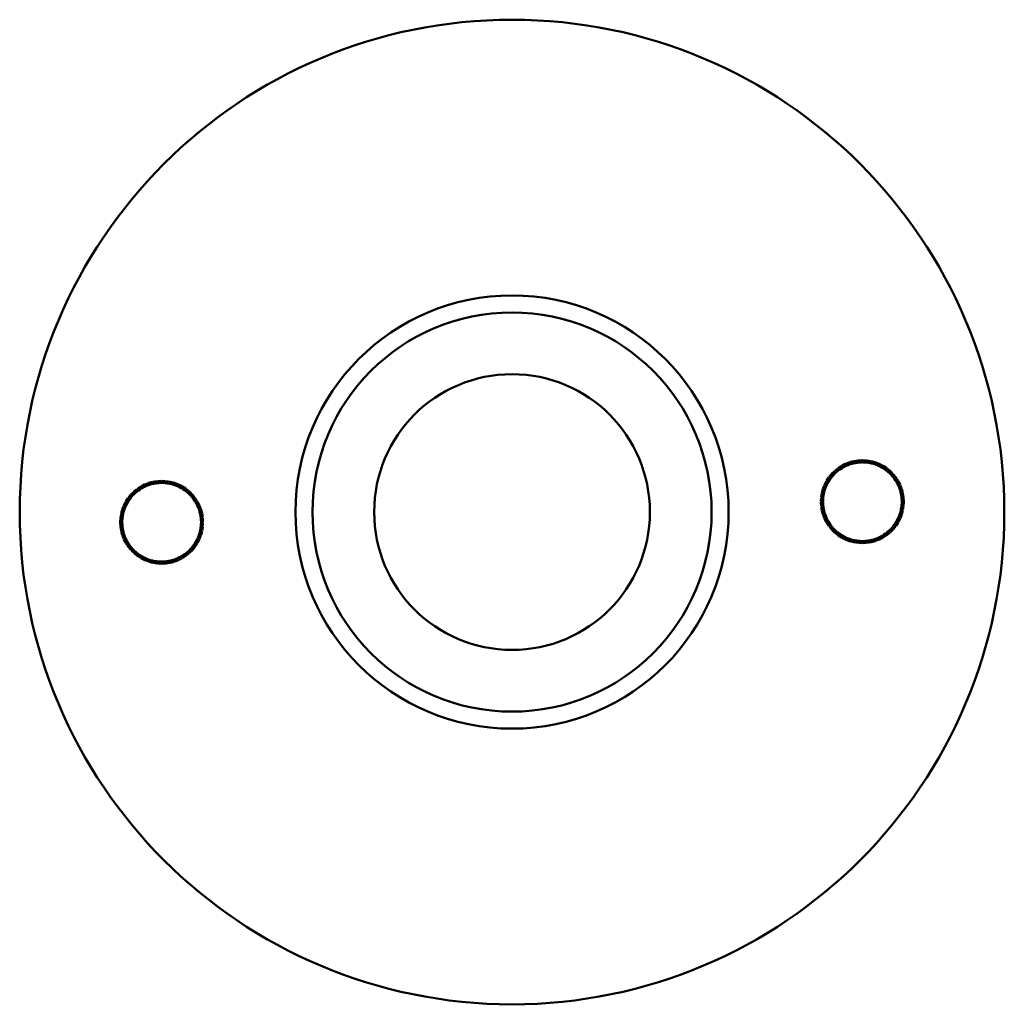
# Model space of a CAD drawing. Header units: millimetres. Extents: x 230 to 618, y 105 to 473.
# Tile 2 of 3: x 230 to 355, y 320 to 445. Entities that reach past the tile are written whole.
import ezdxf

# ---------------------------------------------------------------- set-up
doc = ezdxf.new("R2010")
doc.units = ezdxf.units.MM
doc.header["$LTSCALE"] = 2
doc.layers.add('Widoczne (ISO)', color=7, linetype='Continuous', lineweight=50)

msp = doc.modelspace()

# ---------------------------------------------------------------- linework, layer by layer
at = {"layer": 'Widoczne (ISO)'}
for p, q in [((335.86, 388.72), (336.36, 388.8)), ((336.4, 388.56), (336.36, 388.8)), ((336.41, 388.81), (336.91, 388.84)), ((336.42, 388.56), (336.41, 388.81)), ((336.92, 388.59), (336.91, 388.84)), ((336.95, 388.59), (336.96, 388.84)), ((336.96, 388.84), (337.46, 388.81)), ((337.44, 388.56), (337.46, 388.81)), ((337.47, 388.56), (337.51, 388.81)), ((337.51, 388.81), (338, 388.73)), ((333.44, 387.49), (333.83, 387.81)), ((333.79, 387.46), (333.98, 387.62)), ((333.98, 387.62), (333.83, 387.81)), ((333.87, 387.84), (334.29, 388.11)), ((334, 387.63), (333.87, 387.84)), ((334, 387.63), (334.21, 387.77)), ((334.21, 387.77), (334.42, 387.9)), ((334.42, 387.9), (334.29, 388.11)), ((334.33, 388.14), (334.77, 388.37)), ((334.44, 387.92), (334.33, 388.14)), ((334.44, 387.92), (334.67, 388.03)), ((334.67, 388.03), (334.89, 388.14)), ((334.89, 388.14), (334.77, 388.37)), ((334.82, 388.39), (335.29, 388.57)), ((334.91, 388.15), (334.82, 388.39)), ((334.91, 388.15), (335.14, 388.24)), ((335.14, 388.24), (335.38, 388.33)), ((335.38, 388.33), (335.29, 388.57)), ((335.33, 388.58), (335.82, 388.71)), ((335.4, 388.34), (335.33, 388.58)), ((335.4, 388.34), (335.64, 388.41)), ((335.64, 388.41), (335.88, 388.47)), ((335.88, 388.47), (335.82, 388.71)), ((335.9, 388.48), (335.86, 388.72)), ((335.9, 388.48), (336.15, 388.52)), ((336.15, 388.52), (336.4, 388.56)), ((336.42, 388.56), (336.67, 388.57)), ((336.67, 388.57), (336.92, 388.59)), ((336.95, 388.59), (337.2, 388.58)), ((337.2, 388.58), (337.44, 388.56)), ((337.47, 388.56), (337.72, 388.52)), ((337.72, 388.52), (337.96, 388.48)), ((337.96, 388.48), (338, 388.73)), ((337.99, 388.48), (338.05, 388.72)), ((337.99, 388.48), (338.23, 388.42)), ((338.05, 388.72), (338.53, 388.59)), ((338.23, 388.42), (338.47, 388.35)), ((338.47, 388.35), (338.53, 388.59)), ((338.49, 388.34), (338.58, 388.58)), ((338.49, 388.34), (338.73, 388.25)), ((338.58, 388.58), (339.05, 388.4)), ((338.73, 388.25), (338.96, 388.17)), ((338.96, 388.17), (339.05, 388.4)), ((338.98, 388.16), (339.09, 388.38)), ((338.98, 388.16), (339.21, 388.04)), ((339.09, 388.38), (339.54, 388.15)), ((339.21, 388.04), (339.43, 387.93)), ((339.43, 387.93), (339.54, 388.15)), ((339.45, 387.92), (339.58, 388.13)), ((339.45, 387.92), (339.66, 387.78)), ((339.58, 388.13), (340, 387.86)), ((339.66, 387.78), (339.87, 387.65)), ((339.87, 387.65), (340, 387.86)), ((339.89, 387.63), (340.05, 387.83)), ((339.89, 387.63), (340.08, 387.48)), ((340.05, 387.83), (340.44, 387.52)), ((340.28, 387.32), (340.44, 387.52)), ((332.4, 386.22), (332.67, 386.64)), ((332.61, 386.08), (332.75, 386.29)), ((332.88, 386.5), (332.67, 386.64)), ((332.7, 386.68), (333.02, 387.07)), ((332.9, 386.52), (332.7, 386.68)), ((332.75, 386.29), (332.88, 386.5)), ((332.9, 386.52), (333.05, 386.72)), ((333.21, 386.91), (333.02, 387.07)), ((333.05, 387.1), (333.4, 387.46)), ((333.23, 386.93), (333.05, 387.1)), ((333.05, 386.72), (333.21, 386.91)), ((333.23, 386.93), (333.4, 387.11)), ((333.58, 387.28), (333.4, 387.46)), ((333.4, 387.11), (333.58, 387.28)), ((333.6, 387.3), (333.44, 387.49)), ((333.6, 387.3), (333.79, 387.46)), ((340.08, 387.48), (340.28, 387.32)), ((340.3, 387.3), (340.47, 387.48)), ((340.3, 387.3), (340.47, 387.13)), ((340.47, 387.48), (340.83, 387.13)), ((340.47, 387.13), (340.65, 386.95)), ((340.65, 386.95), (340.83, 387.13)), ((340.67, 386.93), (340.86, 387.09)), ((340.67, 386.93), (340.83, 386.74)), ((340.83, 386.74), (340.98, 386.55)), ((340.86, 387.09), (341.18, 386.7)), ((340.98, 386.55), (341.18, 386.7)), ((341, 386.53), (341.21, 386.66)), ((341, 386.53), (341.13, 386.32)), ((341.13, 386.32), (341.27, 386.11)), ((341.21, 386.66), (341.48, 386.25)), ((244.48, 384.88), (244.86, 385.19)), ((245.02, 385), (244.86, 385.19)), ((244.91, 385.22), (245.32, 385.5)), ((245.04, 385.01), (244.91, 385.22)), ((245.04, 385.01), (245.25, 385.15)), ((245.25, 385.15), (245.46, 385.29)), ((245.46, 385.29), (245.32, 385.5)), ((245.37, 385.52), (245.81, 385.75)), ((245.48, 385.3), (245.37, 385.52)), ((245.48, 385.3), (245.7, 385.41)), ((245.7, 385.41), (245.93, 385.53)), ((245.93, 385.53), (245.81, 385.75)), ((245.86, 385.77), (246.32, 385.95)), ((245.95, 385.54), (245.86, 385.77)), ((245.95, 385.54), (246.18, 385.63)), ((246.18, 385.63), (246.41, 385.72)), ((246.41, 385.72), (246.32, 385.95)), ((246.37, 385.97), (246.85, 386.1)), ((246.44, 385.73), (246.37, 385.97)), ((246.44, 385.73), (246.68, 385.79)), ((246.68, 385.79), (246.92, 385.86)), ((246.92, 385.86), (246.85, 386.1)), ((246.9, 386.11), (247.4, 386.19)), ((246.94, 385.86), (246.9, 386.11)), ((246.94, 385.86), (247.19, 385.9)), ((247.19, 385.9), (247.44, 385.94)), ((247.44, 385.94), (247.4, 386.19)), ((247.45, 386.19), (247.95, 386.22)), ((247.46, 385.94), (247.45, 386.19)), ((247.46, 385.94), (247.71, 385.96)), ((247.71, 385.96), (247.96, 385.97)), ((247.96, 385.97), (247.95, 386.22)), ((247.98, 385.97), (248, 386.22)), ((247.98, 385.97), (248.23, 385.96)), ((248, 386.22), (248.5, 386.2)), ((248.23, 385.96), (248.48, 385.95)), ((248.48, 385.95), (248.5, 386.2)), ((248.51, 385.94), (248.55, 386.19)), ((248.51, 385.94), (248.75, 385.91)), ((248.55, 386.19), (249.04, 386.12)), ((248.75, 385.91), (249, 385.87)), ((249, 385.87), (249.04, 386.12)), ((249.02, 385.86), (249.09, 386.1)), ((249.02, 385.86), (249.27, 385.8)), ((249.09, 386.1), (249.57, 385.98)), ((249.27, 385.8), (249.51, 385.74)), ((249.51, 385.74), (249.57, 385.98)), ((249.53, 385.73), (249.62, 385.96)), ((249.53, 385.73), (249.76, 385.64)), ((249.62, 385.96), (250.09, 385.78)), ((249.76, 385.64), (250, 385.55)), ((250, 385.55), (250.09, 385.78)), ((250.02, 385.54), (250.13, 385.76)), ((250.02, 385.54), (250.24, 385.43)), ((250.13, 385.76), (250.58, 385.54)), ((250.24, 385.43), (250.47, 385.31)), ((250.47, 385.31), (250.58, 385.54)), ((250.49, 385.3), (250.62, 385.51)), ((250.49, 385.3), (250.7, 385.17)), ((250.62, 385.51), (251.04, 385.24)), ((250.7, 385.17), (250.91, 385.03)), ((250.91, 385.03), (251.04, 385.24)), ((250.93, 385.02), (251.08, 385.21)), ((250.93, 385.02), (251.12, 384.86)), ((251.08, 385.21), (251.47, 384.9)), ((331.81, 384.68), (331.94, 385.17)), ((332.18, 385.1), (331.94, 385.17)), ((331.95, 385.21), (332.13, 385.68)), ((332.19, 385.12), (331.95, 385.21)), ((332.12, 384.86), (332.18, 385.1)), ((332.36, 385.59), (332.13, 385.68)), ((332.15, 385.73), (332.38, 386.17)), ((332.37, 385.61), (332.15, 385.73)), ((332.19, 385.12), (332.28, 385.36)), ((332.28, 385.36), (332.36, 385.59)), ((332.37, 385.61), (332.49, 385.84)), ((332.6, 386.06), (332.38, 386.17)), ((332.61, 386.08), (332.4, 386.22)), ((332.49, 385.84), (332.6, 386.06)), ((341.27, 386.11), (341.48, 386.25)), ((341.28, 386.09), (341.51, 386.2)), ((341.28, 386.09), (341.4, 385.87)), ((341.4, 385.87), (341.51, 385.64)), ((341.51, 386.2), (341.73, 385.76)), ((341.51, 385.64), (341.73, 385.76)), ((341.52, 385.62), (341.75, 385.71)), ((341.52, 385.62), (341.61, 385.39)), ((341.61, 385.39), (341.7, 385.15)), ((341.7, 385.15), (341.93, 385.25)), ((341.71, 385.13), (341.95, 385.2)), ((341.71, 385.13), (341.77, 384.89)), ((341.75, 385.71), (341.93, 385.25)), ((341.95, 385.2), (342.08, 384.71)), ((243.44, 383.6), (243.71, 384.02)), ((243.92, 383.89), (243.71, 384.02)), ((243.74, 384.06), (244.05, 384.45)), ((243.94, 383.91), (243.74, 384.06)), ((243.79, 383.68), (243.92, 383.89)), ((243.94, 383.91), (244.09, 384.1)), ((244.25, 384.29), (244.05, 384.45)), ((244.09, 384.49), (244.44, 384.84)), ((244.26, 384.31), (244.09, 384.49)), ((244.09, 384.1), (244.25, 384.29)), ((244.26, 384.31), (244.44, 384.49)), ((244.62, 384.67), (244.44, 384.84)), ((244.44, 384.49), (244.62, 384.67)), ((244.64, 384.68), (244.48, 384.88)), ((244.64, 384.68), (244.83, 384.84)), ((244.83, 384.84), (245.02, 385)), ((251.12, 384.86), (251.32, 384.7)), ((251.32, 384.7), (251.47, 384.9)), ((251.33, 384.69), (251.51, 384.87)), ((251.33, 384.69), (251.51, 384.51)), ((251.51, 384.87), (251.87, 384.51)), ((251.51, 384.51), (251.69, 384.34)), ((251.69, 384.34), (251.87, 384.51)), ((251.71, 384.32), (251.9, 384.48)), ((251.71, 384.32), (251.86, 384.12)), ((251.86, 384.12), (252.02, 383.93)), ((251.9, 384.48), (252.22, 384.09)), ((252.02, 383.93), (252.22, 384.09)), ((252.04, 383.91), (252.24, 384.05)), ((252.04, 383.91), (252.17, 383.7)), ((252.24, 384.05), (252.52, 383.63)), ((331.69, 383.59), (331.72, 384.09)), ((331.72, 384.14), (331.8, 384.63)), ((331.97, 384.1), (331.72, 384.14)), ((331.97, 384.08), (331.72, 384.09)), ((332.05, 384.6), (331.8, 384.63)), ((332.05, 384.62), (331.81, 384.68)), ((331.94, 383.58), (331.96, 383.83)), ((331.96, 383.83), (331.97, 384.08)), ((331.97, 384.1), (332.01, 384.35)), ((332.01, 384.35), (332.05, 384.6)), ((332.05, 384.62), (332.12, 384.86)), ((341.77, 384.89), (341.84, 384.65)), ((341.84, 384.65), (342.08, 384.71)), ((341.85, 384.63), (342.09, 384.67)), ((341.85, 384.63), (341.89, 384.38)), ((341.89, 384.38), (341.93, 384.13)), ((341.93, 384.13), (342.17, 384.17)), ((341.93, 384.11), (342.18, 384.12)), ((341.93, 384.11), (341.94, 383.86)), ((341.94, 383.86), (341.96, 383.61)), ((342.09, 384.67), (342.17, 384.17)), ((342.18, 384.12), (342.21, 383.62)), ((242.85, 382.07), (242.98, 382.55)), ((243.22, 382.49), (242.98, 382.55)), ((242.99, 382.6), (243.17, 383.07)), ((243.23, 382.51), (242.99, 382.6)), ((243.4, 382.98), (243.17, 383.07)), ((243.19, 383.11), (243.42, 383.56)), ((243.41, 383), (243.19, 383.11)), ((243.23, 382.51), (243.31, 382.74)), ((243.31, 382.74), (243.4, 382.98)), ((243.41, 383), (243.53, 383.22)), ((243.64, 383.44), (243.42, 383.56)), ((243.65, 383.47), (243.44, 383.6)), ((243.53, 383.22), (243.64, 383.44)), ((243.65, 383.47), (243.79, 383.68)), ((252.17, 383.7), (252.31, 383.49)), ((252.31, 383.49), (252.52, 383.63)), ((252.32, 383.47), (252.54, 383.59)), ((252.32, 383.47), (252.44, 383.25)), ((252.44, 383.25), (252.55, 383.03)), ((252.54, 383.59), (252.77, 383.14)), ((252.55, 383.03), (252.77, 383.14)), ((252.56, 383.01), (252.79, 383.1)), ((252.56, 383.01), (252.65, 382.77)), ((252.65, 382.77), (252.74, 382.54)), ((252.74, 382.54), (252.97, 382.63)), ((252.75, 382.52), (252.99, 382.58)), ((252.75, 382.52), (252.81, 382.27)), ((252.79, 383.1), (252.97, 382.63)), ((252.99, 382.58), (253.12, 382.1)), ((331.94, 383.58), (331.69, 383.59)), ((331.94, 383.55), (331.69, 383.54)), ((331.72, 383.04), (331.69, 383.54)), ((331.97, 383.05), (331.72, 383.04)), ((331.97, 383.03), (331.73, 382.99)), ((331.81, 382.5), (331.73, 382.99)), ((332.05, 382.54), (331.81, 382.5)), ((332.06, 382.51), (331.82, 382.45)), ((331.96, 383.3), (331.94, 383.55)), ((331.97, 383.05), (331.96, 383.3)), ((332.01, 382.78), (331.97, 383.03)), ((332.05, 382.54), (332.01, 382.78)), ((332.12, 382.27), (332.06, 382.51)), ((341.85, 382.54), (341.78, 382.3)), ((341.89, 382.81), (341.85, 382.57)), ((341.85, 382.57), (342.1, 382.53)), ((341.85, 382.54), (342.09, 382.48)), ((341.93, 383.06), (341.89, 382.81)), ((341.94, 383.34), (341.93, 383.09)), ((341.93, 383.09), (342.18, 383.07)), ((341.93, 383.06), (342.18, 383.02)), ((341.96, 383.59), (341.94, 383.34)), ((341.96, 383.61), (342.21, 383.62)), ((341.96, 383.59), (342.21, 383.57)), ((342.18, 383.02), (342.1, 382.53)), ((342.21, 383.57), (342.18, 383.07)), ((242.73, 380.97), (242.76, 381.47)), ((242.76, 381.52), (242.84, 382.02)), ((243.01, 381.49), (242.76, 381.52)), ((243.01, 381.46), (242.76, 381.47)), ((243.09, 381.98), (242.84, 382.02)), ((243.09, 382), (242.85, 382.07)), ((242.99, 381.21), (243.01, 381.46)), ((243.01, 381.49), (243.05, 381.73)), ((243.05, 381.73), (243.09, 381.98)), ((243.09, 382), (243.15, 382.24)), ((243.15, 382.24), (243.22, 382.49)), ((252.81, 382.27), (252.88, 382.03)), ((252.88, 382.03), (253.12, 382.1)), ((252.88, 382.01), (253.13, 382.05)), ((252.88, 382.01), (252.92, 381.76)), ((252.92, 381.76), (252.96, 381.52)), ((252.96, 381.52), (253.21, 381.56)), ((252.97, 381.49), (253.22, 381.51)), ((252.97, 381.49), (252.98, 381.24)), ((253.13, 382.05), (253.21, 381.56)), ((253.22, 381.51), (253.24, 381.01)), ((331.95, 381.97), (331.82, 382.45)), ((332.19, 382.03), (331.95, 381.97)), ((332.2, 382.01), (331.96, 381.92)), ((332.14, 381.45), (331.96, 381.92)), ((332.19, 382.03), (332.12, 382.27)), ((332.38, 381.54), (332.14, 381.45)), ((332.39, 381.52), (332.16, 381.41)), ((332.39, 380.96), (332.16, 381.41)), ((332.29, 381.77), (332.2, 382.01)), ((332.38, 381.54), (332.29, 381.77)), ((332.5, 381.3), (332.39, 381.52)), ((332.62, 381.08), (332.5, 381.3)), ((341.41, 381.33), (341.3, 381.1)), ((341.52, 381.55), (341.41, 381.33)), ((341.52, 381.55), (341.75, 381.44)), ((341.75, 381.44), (341.52, 380.99)), ((341.62, 381.8), (341.53, 381.57)), ((341.53, 381.57), (341.77, 381.48)), ((341.71, 382.04), (341.62, 381.8)), ((341.71, 382.04), (341.95, 381.95)), ((341.78, 382.3), (341.72, 382.06)), ((341.72, 382.06), (341.96, 382)), ((341.95, 381.95), (341.77, 381.48)), ((342.09, 382.48), (341.96, 382)), ((242.98, 380.96), (242.73, 380.97)), ((242.98, 380.94), (242.73, 380.92)), ((242.76, 380.42), (242.73, 380.92)), ((243.01, 380.44), (242.76, 380.42)), ((243.01, 380.41), (242.77, 380.37)), ((242.84, 379.88), (242.77, 380.37)), ((242.98, 380.96), (242.99, 381.21)), ((243, 380.69), (242.98, 380.94)), ((243.01, 380.44), (243, 380.69)), ((243.05, 380.17), (243.01, 380.41)), ((243.09, 379.92), (243.05, 380.17)), ((252.93, 380.2), (252.89, 379.95)), ((252.97, 380.45), (252.93, 380.2)), ((252.98, 380.72), (252.97, 380.47)), ((252.97, 380.47), (253.22, 380.46)), ((252.97, 380.45), (253.21, 380.41)), ((252.98, 381.24), (252.99, 380.99)), ((252.99, 380.97), (252.98, 380.72)), ((252.99, 380.99), (253.24, 381.01)), ((252.99, 380.97), (253.24, 380.96)), ((253.21, 380.41), (253.14, 379.91)), ((253.24, 380.96), (253.22, 380.46)), ((332.62, 381.08), (332.39, 380.96)), ((332.63, 381.05), (332.42, 380.92)), ((332.69, 380.5), (332.42, 380.92)), ((332.76, 380.85), (332.63, 381.05)), ((332.9, 380.64), (332.69, 380.5)), ((332.92, 380.62), (332.72, 380.46)), ((333.04, 380.07), (332.72, 380.46)), ((332.9, 380.64), (332.76, 380.85)), ((333.07, 380.42), (332.92, 380.62)), ((333.23, 380.23), (333.04, 380.07)), ((333.23, 380.23), (333.07, 380.42)), ((333.25, 380.21), (333.07, 380.03)), ((333.43, 379.68), (333.07, 380.03)), ((333.42, 380.03), (333.25, 380.21)), ((333.6, 379.86), (333.42, 380.03)), ((340.5, 380.06), (340.32, 379.88)), ((340.67, 380.23), (340.5, 380.06)), ((340.85, 380.06), (340.5, 379.7)), ((340.67, 380.23), (340.85, 380.06)), ((340.84, 380.45), (340.69, 380.25)), ((340.69, 380.25), (340.88, 380.1)), ((341, 380.64), (340.84, 380.45)), ((341.2, 380.49), (340.88, 380.1)), ((341, 380.64), (341.2, 380.49)), ((341.15, 380.87), (341.02, 380.66)), ((341.02, 380.66), (341.23, 380.53)), ((341.29, 381.08), (341.15, 380.87)), ((341.5, 380.95), (341.23, 380.53)), ((341.29, 381.08), (341.5, 380.95)), ((341.3, 381.1), (341.52, 380.99)), ((243.09, 379.92), (242.84, 379.88)), ((243.1, 379.9), (242.86, 379.83)), ((242.99, 379.35), (242.86, 379.83)), ((243.23, 379.41), (242.99, 379.35)), ((243.24, 379.39), (243, 379.3)), ((243.18, 378.84), (243, 379.3)), ((243.16, 379.66), (243.1, 379.9)), ((243.23, 379.41), (243.16, 379.66)), ((243.42, 378.93), (243.18, 378.84)), ((243.43, 378.9), (243.2, 378.79)), ((243.43, 378.34), (243.2, 378.79)), ((243.33, 379.16), (243.24, 379.39)), ((243.42, 378.93), (243.33, 379.16)), ((243.54, 378.68), (243.43, 378.9)), ((252.56, 378.93), (252.45, 378.71)), ((252.56, 378.93), (252.79, 378.82)), ((252.79, 378.82), (252.56, 378.37)), ((252.66, 379.19), (252.57, 378.95)), ((252.57, 378.95), (252.81, 378.87)), ((252.75, 379.42), (252.66, 379.19)), ((252.75, 379.42), (252.98, 379.33)), ((252.82, 379.69), (252.76, 379.44)), ((252.76, 379.44), (253, 379.38)), ((252.98, 379.33), (252.81, 378.87)), ((252.89, 379.93), (252.82, 379.69)), ((252.89, 379.95), (253.14, 379.91)), ((252.89, 379.93), (253.13, 379.86)), ((253.13, 379.86), (253, 379.38)), ((333.6, 379.86), (333.43, 379.68)), ((333.62, 379.84), (333.46, 379.65)), ((333.85, 379.33), (333.46, 379.65)), ((333.81, 379.69), (333.62, 379.84)), ((334.01, 379.53), (333.81, 379.69)), ((334.01, 379.53), (333.85, 379.33)), ((334.03, 379.52), (333.89, 379.3)), ((334.31, 379.03), (333.89, 379.3)), ((334.24, 379.38), (334.03, 379.52)), ((334.45, 379.24), (334.24, 379.38)), ((334.45, 379.24), (334.31, 379.03)), ((334.47, 379.23), (334.36, 379.01)), ((334.8, 378.78), (334.36, 379.01)), ((334.69, 379.12), (334.47, 379.23)), ((334.92, 379.01), (334.69, 379.12)), ((334.92, 379.01), (334.8, 378.78)), ((334.94, 379), (334.85, 378.76)), ((335.32, 378.59), (334.85, 378.76)), ((335.17, 378.91), (334.94, 379)), ((335.41, 378.82), (335.17, 378.91)), ((335.41, 378.82), (335.32, 378.59)), ((335.43, 378.81), (335.36, 378.57)), ((335.67, 378.75), (335.43, 378.81)), ((338.26, 378.76), (338.02, 378.69)), ((338.5, 378.82), (338.26, 378.76)), ((338.5, 378.82), (338.57, 378.58)), ((338.76, 378.92), (338.52, 378.83)), ((338.52, 378.83), (338.61, 378.6)), ((339.08, 378.78), (338.61, 378.6)), ((338.99, 379.01), (338.76, 378.92)), ((338.99, 379.01), (339.08, 378.78)), ((339.23, 379.13), (339.01, 379.02)), ((339.01, 379.02), (339.13, 378.8)), ((339.57, 379.03), (339.13, 378.8)), ((339.46, 379.25), (339.23, 379.13)), ((339.46, 379.25), (339.57, 379.03)), ((339.69, 379.4), (339.48, 379.26)), ((339.48, 379.26), (339.61, 379.05)), ((340.03, 379.32), (339.61, 379.05)), ((339.89, 379.53), (339.69, 379.4)), ((339.89, 379.53), (340.03, 379.32)), ((340.11, 379.71), (339.91, 379.55)), ((339.91, 379.55), (340.07, 379.35)), ((340.46, 379.67), (340.07, 379.35)), ((340.3, 379.86), (340.11, 379.71)), ((340.3, 379.86), (340.46, 379.67)), ((340.32, 379.88), (340.5, 379.7)), ((243.65, 378.46), (243.43, 378.34)), ((243.67, 378.44), (243.46, 378.3)), ((243.73, 377.88), (243.46, 378.3)), ((243.65, 378.46), (243.54, 378.68)), ((243.8, 378.23), (243.67, 378.44)), ((243.94, 378.02), (243.73, 377.88)), ((243.95, 378), (243.76, 377.84)), ((244.08, 377.45), (243.76, 377.84)), ((243.94, 378.02), (243.8, 378.23)), ((244.11, 377.81), (243.95, 378)), ((244.27, 377.61), (244.08, 377.45)), ((244.27, 377.61), (244.11, 377.81)), ((244.29, 377.6), (244.11, 377.42)), ((244.46, 377.42), (244.29, 377.6)), ((251.71, 377.62), (251.53, 377.44)), ((251.71, 377.62), (251.89, 377.44)), ((251.88, 377.83), (251.73, 377.64)), ((251.73, 377.64), (251.92, 377.48)), ((252.04, 378.03), (251.88, 377.83)), ((252.23, 377.87), (251.92, 377.48)), ((252.04, 378.03), (252.23, 377.87)), ((252.19, 378.26), (252.05, 378.05)), ((252.05, 378.05), (252.26, 377.91)), ((252.33, 378.47), (252.19, 378.26)), ((252.54, 378.33), (252.26, 377.91)), ((252.33, 378.47), (252.54, 378.33)), ((252.45, 378.71), (252.34, 378.49)), ((252.34, 378.49), (252.56, 378.37)), ((335.85, 378.44), (335.36, 378.57)), ((335.91, 378.68), (335.67, 378.75)), ((335.91, 378.68), (335.85, 378.44)), ((335.94, 378.68), (335.9, 378.43)), ((336.39, 378.36), (335.9, 378.43)), ((336.18, 378.64), (335.94, 378.68)), ((336.43, 378.6), (336.18, 378.64)), ((336.43, 378.6), (336.39, 378.36)), ((336.45, 378.6), (336.44, 378.35)), ((336.94, 378.33), (336.44, 378.35)), ((336.7, 378.59), (336.45, 378.6)), ((336.95, 378.58), (336.7, 378.59)), ((336.95, 378.58), (336.94, 378.33)), ((337.23, 378.59), (336.98, 378.58)), ((336.98, 378.58), (336.99, 378.33)), ((337.49, 378.35), (336.99, 378.33)), ((337.48, 378.6), (337.23, 378.59)), ((337.48, 378.6), (337.49, 378.35)), ((337.75, 378.65), (337.5, 378.61)), ((337.5, 378.61), (337.54, 378.36)), ((338.03, 378.44), (337.54, 378.36)), ((337.99, 378.69), (337.75, 378.65)), ((337.99, 378.69), (338.03, 378.44)), ((338.02, 378.69), (338.08, 378.45)), ((338.57, 378.58), (338.08, 378.45)), ((244.46, 377.07), (244.11, 377.42)), ((244.64, 377.24), (244.46, 377.42)), ((244.64, 377.24), (244.46, 377.07)), ((244.66, 377.23), (244.5, 377.03)), ((244.89, 376.72), (244.5, 377.03)), ((244.85, 377.07), (244.66, 377.23)), ((245.05, 376.91), (244.85, 377.07)), ((245.05, 376.91), (244.89, 376.72)), ((245.07, 376.9), (244.93, 376.69)), ((245.35, 376.42), (244.93, 376.69)), ((245.28, 376.76), (245.07, 376.9)), ((245.49, 376.63), (245.28, 376.76)), ((245.49, 376.63), (245.35, 376.42)), ((245.51, 376.62), (245.4, 376.39)), ((245.84, 376.17), (245.4, 376.39)), ((245.73, 376.5), (245.51, 376.62)), ((245.95, 376.39), (245.73, 376.5)), ((245.95, 376.39), (245.84, 376.17)), ((245.98, 376.38), (245.89, 376.15)), ((246.21, 376.29), (245.98, 376.38)), ((246.44, 376.2), (246.21, 376.29)), ((249.79, 376.3), (249.56, 376.21)), ((250.03, 376.39), (249.79, 376.3)), ((250.03, 376.39), (250.12, 376.16)), ((250.27, 376.52), (250.05, 376.4)), ((250.05, 376.4), (250.16, 376.18)), ((250.61, 376.41), (250.16, 376.18)), ((250.49, 376.63), (250.27, 376.52)), ((250.49, 376.63), (250.61, 376.41)), ((250.72, 376.78), (250.51, 376.64)), ((250.51, 376.64), (250.65, 376.43)), ((251.07, 376.71), (250.65, 376.43)), ((250.93, 376.92), (250.72, 376.78)), ((250.93, 376.92), (251.07, 376.71)), ((251.15, 377.09), (250.95, 376.93)), ((250.95, 376.93), (251.11, 376.74)), ((251.5, 377.05), (251.11, 376.74)), ((251.34, 377.25), (251.15, 377.09)), ((251.34, 377.25), (251.5, 377.05)), ((251.53, 377.44), (251.36, 377.26)), ((251.36, 377.26), (251.54, 377.09)), ((251.89, 377.44), (251.54, 377.09)), ((246.36, 375.97), (245.89, 376.15)), ((246.44, 376.2), (246.36, 375.97)), ((246.47, 376.2), (246.4, 375.95)), ((246.89, 375.83), (246.4, 375.95)), ((246.71, 376.13), (246.47, 376.2)), ((246.95, 376.07), (246.71, 376.13)), ((246.95, 376.07), (246.89, 375.83)), ((246.97, 376.06), (246.94, 375.82)), ((247.43, 375.74), (246.94, 375.82)), ((247.22, 376.02), (246.97, 376.06)), ((247.47, 375.99), (247.22, 376.02)), ((247.47, 375.99), (247.43, 375.74)), ((247.49, 375.98), (247.48, 375.73)), ((247.98, 375.71), (247.48, 375.73)), ((247.74, 375.97), (247.49, 375.98)), ((247.99, 375.96), (247.74, 375.97)), ((247.99, 375.96), (247.98, 375.71)), ((248.27, 375.97), (248.02, 375.96)), ((248.02, 375.96), (248.03, 375.71)), ((248.53, 375.74), (248.03, 375.71)), ((248.51, 375.99), (248.27, 375.97)), ((248.51, 375.99), (248.53, 375.74)), ((248.79, 376.03), (248.54, 375.99)), ((248.54, 375.99), (248.58, 375.74)), ((249.07, 375.82), (248.58, 375.74)), ((249.03, 376.07), (248.79, 376.03)), ((249.03, 376.07), (249.07, 375.82)), ((249.3, 376.14), (249.06, 376.07)), ((249.06, 376.07), (249.12, 375.83)), ((249.6, 375.96), (249.12, 375.83)), ((249.54, 376.21), (249.3, 376.14)), ((249.54, 376.21), (249.6, 375.96)), ((249.56, 376.21), (249.65, 375.98)), ((250.12, 376.16), (249.65, 375.98))]:
    msp.add_line(p, q, dxfattribs=at)
for radius in [62.5, 27.5, 25.34, 17.5]:
    msp.add_circle((292.47, 382.27), radius, dxfattribs=at)
for centre, start, end in [((336.95, 383.58), 123.18, 129.18), ((336.95, 383.58), 117.18, 123.18), ((336.95, 383.58), 111.18, 117.18), ((336.95, 383.58), 105.18, 111.18), ((336.95, 383.58), 99.18, 105.18), ((336.95, 383.58), 93.18, 99.18), ((336.95, 383.58), 87.18, 93.18), ((336.95, 383.58), 81.18, 87.18), ((336.95, 383.58), 75.18, 81.18), ((336.95, 383.58), 69.18, 75.18), ((336.95, 383.58), 63.18, 69.18), ((336.95, 383.58), 57.18, 63.18), ((336.95, 383.58), 51.18, 57.18), ((336.95, 383.58), 147.18, 153.18), ((336.95, 383.58), 141.18, 147.18), ((336.95, 383.58), 135.18, 141.18), ((336.95, 383.58), 129.18, 135.18), ((336.95, 383.58), 45.18, 51.18), ((336.95, 383.58), 39.18, 45.18), ((336.95, 383.58), 33.18, 39.18), ((336.95, 383.58), 27.18, 33.18), ((247.99, 380.97), 123.18, 129.18), ((247.99, 380.97), 117.18, 123.18), ((247.99, 380.97), 111.18, 117.18), ((247.99, 380.97), 105.18, 111.18), ((247.99, 380.97), 99.18, 105.18), ((247.99, 380.97), 93.18, 99.18), ((247.99, 380.97), 87.18, 93.18), ((247.99, 380.97), 81.18, 87.18), ((247.99, 380.97), 75.18, 81.18), ((247.99, 380.97), 69.18, 75.18), ((247.99, 380.97), 63.18, 69.18), ((247.99, 380.97), 57.18, 63.18), ((247.99, 380.97), 51.18, 57.18), ((336.95, 383.58), 159.18, 165.18), ((336.95, 383.58), 153.18, 159.18), ((336.95, 383.58), 21.18, 27.18), ((336.95, 383.58), 15.18, 21.18), ((247.99, 380.97), 141.18, 147.18), ((247.99, 380.97), 135.18, 141.18), ((247.99, 380.97), 129.18, 135.18), ((247.99, 380.97), 45.18, 51.18), ((247.99, 380.97), 39.18, 45.18), ((247.99, 380.97), 33.18, 39.18), ((336.95, 383.58), 177.18, 183.18), ((336.95, 383.58), 171.18, 177.18), ((336.95, 383.58), 165.18, 171.18), ((336.95, 383.58), 9.18, 15.18), ((336.95, 383.58), 3.18, 9.18), ((336.95, 383.58), 357.18, 3.18), ((247.99, 380.97), 159.18, 165.18), ((247.99, 380.97), 153.18, 159.18), ((247.99, 380.97), 147.18, 153.18), ((247.99, 380.97), 27.18, 33.18), ((247.99, 380.97), 21.18, 27.18), ((247.99, 380.97), 15.18, 21.18), ((336.95, 383.58), 183.18, 189.18), ((336.95, 383.58), 189.18, 195.18), ((336.95, 383.58), 345.18, 351.18), ((336.95, 383.58), 351.18, 357.18), ((247.99, 380.97), 171.18, 177.18), ((247.99, 380.97), 165.18, 171.18), ((247.99, 380.97), 9.18, 15.18), ((247.99, 380.97), 3.18, 9.18), ((336.95, 383.58), 195.18, 201.18), ((336.95, 383.58), 201.18, 207.18), ((336.95, 383.58), 207.18, 213.18), ((336.95, 383.58), 327.18, 333.18), ((336.95, 383.58), 333.18, 339.18), ((336.95, 383.58), 339.18, 345.18), ((247.99, 380.97), 177.18, 183.18), ((247.99, 380.97), 183.18, 189.18), ((247.99, 380.97), 189.18, 195.18), ((247.99, 380.97), 345.18, 351.18), ((247.99, 380.97), 351.18, 357.18), ((247.99, 380.97), 357.18, 3.18), ((336.95, 383.58), 213.18, 219.18), ((336.95, 383.58), 219.18, 225.18), ((336.95, 383.58), 225.18, 231.18), ((336.95, 383.58), 309.18, 315.18), ((336.95, 383.58), 315.18, 321.18), ((336.95, 383.58), 321.18, 327.18), ((247.99, 380.97), 195.18, 201.18), ((247.99, 380.97), 201.18, 207.18), ((247.99, 380.97), 333.18, 339.18), ((247.99, 380.97), 339.18, 345.18), ((336.95, 383.58), 231.18, 237.18), ((336.95, 383.58), 237.18, 243.18), ((336.95, 383.58), 243.18, 249.18), ((336.95, 383.58), 249.18, 255.18), ((336.95, 383.58), 279.18, 285.18), ((336.95, 383.58), 285.18, 291.18), ((336.95, 383.58), 291.18, 297.18), ((336.95, 383.58), 297.18, 303.18), ((336.95, 383.58), 303.18, 309.18), ((247.99, 380.97), 207.18, 213.18), ((247.99, 380.97), 213.18, 219.18), ((247.99, 380.97), 219.18, 225.18), ((247.99, 380.97), 315.18, 321.18), ((247.99, 380.97), 321.18, 327.18), ((247.99, 380.97), 327.18, 333.18), ((336.95, 383.58), 255.18, 261.18), ((336.95, 383.58), 261.18, 267.18), ((336.95, 383.58), 267.18, 273.18), ((336.95, 383.58), 273.18, 279.18), ((247.99, 380.97), 225.18, 231.18), ((247.99, 380.97), 231.18, 237.18), ((247.99, 380.97), 237.18, 243.18), ((247.99, 380.97), 243.18, 249.18), ((247.99, 380.97), 249.18, 255.18), ((247.99, 380.97), 285.18, 291.18), ((247.99, 380.97), 291.18, 297.18), ((247.99, 380.97), 297.18, 303.18), ((247.99, 380.97), 303.18, 309.18), ((247.99, 380.97), 309.18, 315.18), ((247.99, 380.97), 255.18, 261.18), ((247.99, 380.97), 261.18, 267.18), ((247.99, 380.97), 267.18, 273.18), ((247.99, 380.97), 273.18, 279.18), ((247.99, 380.97), 279.18, 285.18)]:
    msp.add_arc(centre, 5, start, end, dxfattribs=at)

doc.saveas('drawing.dxf')
